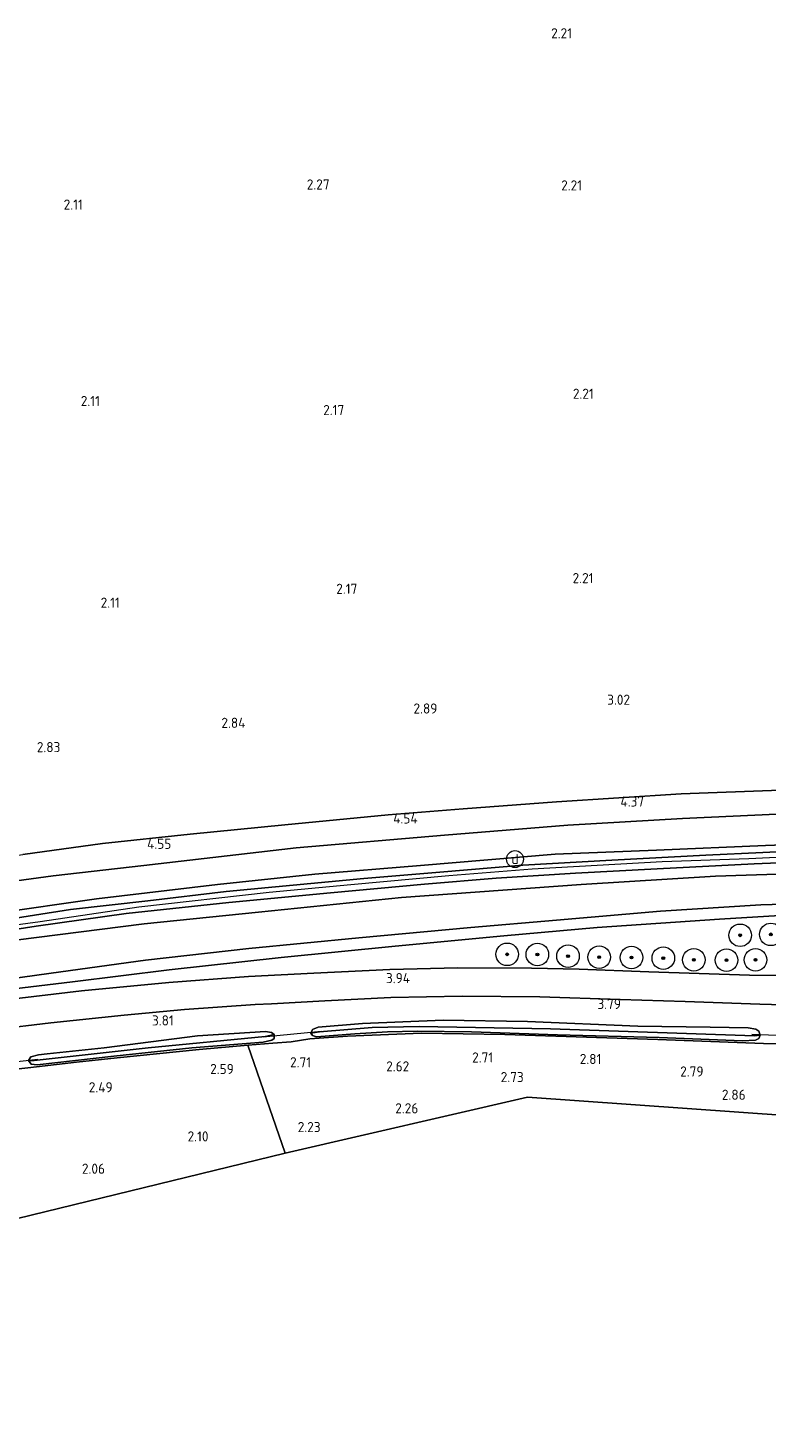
# Model space of a CAD drawing. Extents: x 141961 to 144947, y 416202 to 417778.
# Tile 61 of 122: x 143248 to 143379, y 416774 to 417022. Entities that reach past the tile are written whole.
import ezdxf
from ezdxf.enums import TextEntityAlignment as Align
from ezdxf.lldxf.tags import DXFTag

# ---------------------------------------------------------------- set-up
doc = ezdxf.new("R2010")
doc.units = 0
for name, color, linetype, lineweight in [('B-ME-GR-BOOM-S', 90, 'Continuous', 25), ('B-ME-GR-BOUWLAND_AKKERBOUW-GV', 80, 'Continuous', 13), ('B-ME-GR-GRAS-GV', 60, 'Continuous', 13), ('B-ME-GW-TALUD_KRUIN-G', 90, 'Continuous', 18), ('B-ME-GW-TALUD_TEEN-G', 90, 'Continuous', 18), ('B-ME-IE-MEUBILAIR_DIJKPAAL-S', 7, 'Continuous', 25), ('B-ME-IE-TERREINAFSCHEIDING_KUNSTMATIG_HEKWERK-G', 20, 'IE-TERREINAFSCHEIDING-KUNSTMATIG', 18), ('B-ME-KG-GRENS_OPNAME-G', 210, 'KG-OPNAME', 18), ('B-ME-KW-KUNSTWERK_DUIKER-G', 170, 'Continuous', 18), ('B-ME-OG-HOOGTEPUNT-S', 7, 'Continuous', 25), ('B-ME-OG-WATER_GREPPEL-G', 160, 'Continuous', 18), ('B-ME-OG-WATER_SLOOT-G', 120, 'Continuous', 18), ('B-ME-VH-VERHARDING_ASFALT-GV', 252, 'Continuous', 18), ('B-ME-WH-WINTERBED-G', 150, 'WH-WINTERBED', 18)]:
    doc.layers.add(name, color=color, linetype=linetype, lineweight=lineweight)
doc.styles.add('NLCS-ISO', font='NLCS-ISO.ttf')
doc.styles.add('NLCS-ISO-ANNOTATIVE-T18', font='NLCS-ISO.ttf', dxfattribs={"height": 1.8})
doc.styles.get("Standard").update_dxf_attribs({"font": 'arial.ttf'})
doc.linetypes.add('IE-TERREINAFSCHEIDING-KUNSTMATIG', pattern='A,4,[82,NLCS.SHX,S=0.75,R=90,X=0,Y=0],4,-2', length=10)
tags = doc.linetypes.add('KG-OPNAME', pattern='A,5.5,-2,["O",Standard,S=1.8,R=0,X=-0.5,Y=-0.9],-2,5.5,-2,[5,NLCS.SHX,S=0.75,R=0,X=0,Y=0],-2', length=19).pattern_tags.tags
tags[6] = DXFTag(74, 10)
tags = doc.linetypes.add('WH-WINTERBED', pattern='A,6,-3.5,["WB",Standard,S=1.8,R=0,X=-1.5,Y=-0.9],-3.5,6,-3.5,6,-3.5,6,-3.5,6,-3.5', length=51).pattern_tags.tags
tags[6] = DXFTag(74, 10)

# ---------------------------------------------------------------- blocks, each defined once
blk = doc.blocks.new('SAL-HOOGTELABEL-SO')
at = {"color": 0, "linetype": 'ByBlock', "lineweight": -2, "style": 'NLCS-ISO-ANNOTATIVE-T18'}
blk.add_attdef('HOOGTE', text='', height=1.8, dxfattribs=at).set_placement((2.79, 0), align=Align.RIGHT)
blk = doc.blocks.new('SGR-BOOM_01-SO')
at = {"linetype": 'ByBlock', "lineweight": 18}
h = blk.add_hatch(color=0, dxfattribs=at)
h.dxf.hatch_style = 1
edge = h.paths.add_edge_path()
edge.add_arc((0, 0), 0.25, 0, 360)
at = {"color": 0, "linetype": 'ByBlock', "lineweight": 18}
for radius in [2, 0.25]:
    blk.add_circle((0, 0), radius, dxfattribs=at)
blk = doc.blocks.new('SIE-DIJKPAAL-SO')
at = {"color": 0, "linetype": 'ByBlock', "lineweight": 18}
blk.add_circle((0, 0), 1.5, dxfattribs=at)
at = {"color": 0, "linetype": 'ByBlock', "lineweight": 18, "style": 'NLCS-ISO'}
blk.add_text('d', height=1.8, dxfattribs=at).set_placement((0, 0), align=Align.MIDDLE_CENTER)

msp = doc.modelspace()

# ---------------------------------------------------------------- linework, layer by layer
at = {"layer": 'B-ME-GR-BOUWLAND_AKKERBOUW-GV'}
msp.add_polyline3d([(143381.71, 416886.69, 4.46), (143364.06, 416886.05, 4.52), (143341.95, 416884.62, 4.52), (143325.42, 416883.36, 4.49), (143312.11, 416882.3, 4.48), (143293.76, 416880.55, 4.44), (143276.94, 416878.91, 4.42), (143261.4, 416877.23, 4.34), (143247.28, 416875.31, 4.42)], dxfattribs=at)
at = {"layer": 'B-ME-GR-GRAS-GV'}
for points in [[(143247.28, 416875.31, 4.42), (143261.4, 416877.23, 4.34), (143276.94, 416878.91, 4.42), (143293.76, 416880.55, 4.44), (143312.11, 416882.3, 4.48), (143325.42, 416883.36, 4.49), (143341.95, 416884.62, 4.52), (143364.06, 416886.05, 4.52), (143381.71, 416886.69, 4.46)], [(143224.86, 416867.72, 4.63), (143252.64, 416871.49, 4.73), (143268.73, 416873.35, 4.67), (143295.77, 416876.49, 4.62), (143322.06, 416878.74, 4.64), (143343.99, 416880.49, 4.74), (143364.32, 416881.65, 4.64), (143386.1, 416882.68, 4.6), (143408.87, 416883.37, 4.53), (143427.28, 416883.88, 4.41), (143446.89, 416883.97, 4.72), (143463.38, 416884.03, 4.98), (143463.71, 416878.81, 6.41), (143428.8, 416878.54, 6.25), (143415.76, 416878.12, 6.28), (143398.49, 416877.57, 6.32), (143379.01, 416876.88, 6.31), (143359.71, 416876.05, 6.28), (143341.69, 416875.37, 6.28), (143317.84, 416873.31, 6.35), (143299.06, 416871.79, 6.28), (143281.79, 416869.95, 6.31), (143260.35, 416867.42, 6.54), (143242.12, 416864.84, 6.33)], [(143386.1, 416882.68, 4.6), (143364.32, 416881.65, 4.64), (143343.99, 416880.49, 4.74), (143322.06, 416878.74, 4.64), (143295.77, 416876.49, 4.62), (143268.73, 416873.35, 4.67), (143252.64, 416871.49, 4.73), (143224.86, 416867.72, 4.63)], [(143242.12, 416864.84, 6.33), (143260.35, 416867.42, 6.54), (143281.79, 416869.95, 6.31), (143299.06, 416871.79, 6.28), (143317.84, 416873.31, 6.35), (143341.69, 416875.37, 6.28), (143359.71, 416876.05, 6.28), (143379.01, 416876.88, 6.31), (143398.49, 416877.57, 6.32)], [(143388.65, 416876.11, 6.54), (143368.42, 416875.18, 6.54), (143351.78, 416874.3, 6.55), (143335.98, 416873.42, 6.43), (143321.23, 416872.17, 6.47), (143307.8, 416871.01, 6.47), (143292.12, 416869.54, 6.42), (143283.34, 416868.69, 6.41), (143269.48, 416867.09, 6.37), (143255.72, 416865.51, 6.5), (143241.78, 416863.32, 6.49)], [(143229.98, 416859.51, 6.53), (143249.62, 416862.56, 6.53), (143265.63, 416864.83, 6.49), (143283.81, 416866.78, 6.55), (143301.83, 416868.48, 6.54), (143318.56, 416870.03, 6.49), (143331.23, 416871.07, 6.72), (143345.3, 416871.99, 6.53), (143359.83, 416872.73, 6.47), (143377.01, 416873.6, 6.54), (143392.86, 416874.26, 6.55)], [(143390.14, 416872.11, 6.39), (143370.14, 416871.44, 6.54), (143346.33, 416869.99, 6.52), (143314.48, 416867.63, 6.51), (143289.08, 416865.03, 6.51), (143268.81, 416862.98, 6.46), (143246, 416860.1, 6.5)], [(143246, 416860.1, 6.5), (143268.81, 416862.98, 6.46), (143289.08, 416865.03, 6.51), (143314.48, 416867.63, 6.51), (143346.33, 416869.99, 6.52), (143370.14, 416871.44, 6.54), (143390.14, 416872.11, 6.39)], [(143227.31, 416850.71, 4.28), (143252.3, 416854.2, 4.26), (143269.03, 416856.56, 4.23), (143287.37, 416858.63, 4.24), (143306.9, 416860.49, 4.23), (143326.77, 416862.35, 4.31), (143341.94, 416863.63, 4.39), (143360.38, 416865.2, 4.42), (143378.23, 416866.38, 4.46), (143398.38, 416866.95, 4.61)], [(143398.38, 416866.95, 4.61), (143378.23, 416866.38, 4.46), (143360.38, 416865.2, 4.42), (143341.94, 416863.63, 4.39), (143326.77, 416862.35, 4.31), (143306.9, 416860.49, 4.23), (143287.37, 416858.63, 4.24), (143269.03, 416856.56, 4.23), (143252.3, 416854.2, 4.26), (143227.31, 416850.71, 4.28)], [(143381.58, 416864.46, 4.36), (143370.85, 416863.82, 4.4), (143349.16, 416862.32, 4.4), (143332.62, 416860.83, 4.3), (143313.34, 416859, 4.28), (143293.12, 416856.99, 3.96), (143273.24, 416854.81, 4.05), (143256.07, 416852.67, 4.07), (143236.82, 416850.37, 4.13)], [(143236.82, 416850.37, 4.13), (143256.07, 416852.67, 4.07), (143273.24, 416854.81, 4.05), (143293.12, 416856.99, 3.96), (143313.34, 416859, 4.28), (143332.62, 416860.83, 4.3), (143349.16, 416862.32, 4.4), (143370.85, 416863.82, 4.4), (143381.58, 416864.46, 4.36)], [(143394.54, 416853.7, 3.92), (143376.22, 416853.85, 3.98), (143358.36, 416854.45, 3.88), (143345.99, 416854.94, 3.95), (143337.51, 416855.13, 3.94), (143324.46, 416855.18, 3.96), (143312.39, 416854.9, 3.96), (143298.93, 416854.23, 3.96), (143287.34, 416853.66, 3.95), (143273.16, 416852.59, 3.86), (143257.68, 416851.11, 3.85), (143244.29, 416849.47, 3.88)], [(143242.33, 416844.23, 3.85), (143252.27, 416845.43, 3.85), (143265.25, 416846.79, 3.84), (143275.95, 416847.77, 3.84), (143288.48, 416848.66, 3.84), (143291.42, 416848.81, 3.84), (143300.86, 416849.29, 3.84), (143312.59, 416849.93, 3.74), (143325.22, 416850.17, 3.69), (143338.99, 416850, 3.86), (143353.23, 416849.56, 3.73), (143364.78, 416849.22, 3.92), (143378, 416848.74, 3.97), (143386.39, 416848.47, 3.92)], [(143385.63, 416841.61, 3.52), (143378.7, 416841.75, 3.45), (143359.91, 416842.45, 3.44), (143332.79, 416843.32, 3.39), (143318.02, 416843.59, 3.37), (143304.86, 416843.04, 3.37), (143298.2, 416842.57, 3.12), (143294.91, 416842.06, 3.08), (143291.65, 416841.81, 3.15), (143287.18, 416841.47, 3), (143278.57, 416840.68, 2.99), (143264.03, 416839.21, 2.91), (143256.81, 416838.42, 3.11), (143249.68, 416837.62, 3.29), (143242.4, 416836.79, 3.34)]]:
    msp.add_polyline3d(points, dxfattribs=at)
for points in [[(143356.4, 416844.8, 3.79), (143369.24, 416844.67, 3.6), (143375.97, 416844.51, 3.61), (143377.33, 416844.28, 3.48), (143377.82, 416843.92, 3.47), (143378.07, 416843.22, 3.42), (143377.1, 416843.09, 3.04), (143340.86, 416844.33, 3.06), (143317.58, 416844.77, 3.01), (143309.24, 416844.59, 2.87), (143299.93, 416843.82, 2.95), (143298.35, 416843.6, 3.3), (143298.68, 416844.22, 3.34), (143299.67, 416844.63, 3.48), (143307.52, 416845.32, 3.51), (143321.87, 416845.9, 3.57), (143336.79, 416845.65, 3.57)], [(143298.68, 416844.22, 3.34), (143298.35, 416843.6, 3.3), (143298.69, 416843.14, 3.26), (143299.39, 416842.91, 3.24), (143306.18, 416843.48, 3.25), (143312, 416843.82, 3.26), (143317.26, 416843.91, 3.25), (143326.85, 416843.79, 3.24), (143342.12, 416843.28, 3.27), (143360.19, 416842.79, 3.29), (143374.97, 416842.24, 3.38), (143377.24, 416842.34, 3.41), (143377.84, 416842.63, 3.42), (143378.07, 416843.22, 3.42), (143377.82, 416843.92, 3.47), (143377.33, 416844.28, 3.48), (143375.97, 416844.51, 3.61), (143369.24, 416844.67, 3.6), (143356.4, 416844.8, 3.79), (143336.79, 416845.65, 3.57), (143321.87, 416845.9, 3.57), (143307.52, 416845.32, 3.51), (143299.67, 416844.63, 3.48)], [(143340.86, 416844.33, 3.06), (143377.1, 416843.09, 3.04), (143378.07, 416843.22, 3.42), (143377.84, 416842.63, 3.42), (143377.24, 416842.34, 3.41), (143374.97, 416842.24, 3.38), (143360.19, 416842.79, 3.29), (143342.12, 416843.28, 3.27), (143326.85, 416843.79, 3.24), (143317.26, 416843.91, 3.25), (143312, 416843.82, 3.26), (143306.18, 416843.48, 3.25), (143299.39, 416842.91, 3.24), (143298.69, 416843.14, 3.26), (143298.35, 416843.6, 3.3), (143299.93, 416843.82, 2.95), (143309.24, 416844.59, 2.87), (143317.58, 416844.77, 3.01)], [(143249.26, 416838.74, 3.01), (143248.31, 416838.72, 3.28), (143248.72, 416839.37, 3.31), (143250.07, 416839.74, 3.38), (143251.6, 416839.94, 3.54), (143261.68, 416840.98, 3.54), (143278.25, 416843.08, 3.55), (143290.33, 416843.9, 3.47), (143291.4, 416843.67, 3.35), (143291.85, 416843.34, 3.27), (143290.25, 416842.97, 2.92), (143269.52, 416841, 2.9)], [(143291.4, 416843.67, 3.35), (143290.33, 416843.9, 3.47), (143278.25, 416843.08, 3.55), (143261.68, 416840.98, 3.54), (143251.6, 416839.94, 3.54), (143250.07, 416839.74, 3.38), (143248.72, 416839.37, 3.31), (143248.31, 416838.72, 3.28), (143248.76, 416838.07, 3.28), (143249.81, 416837.96, 3.14), (143263.42, 416839.49, 3.16), (143277.24, 416840.95, 3.1), (143289.89, 416841.99, 3.11), (143291.48, 416842.33, 3.22), (143291.89, 416842.66, 3.19), (143291.85, 416843.34, 3.27)], [(143263.42, 416839.49, 3.16), (143249.81, 416837.96, 3.14), (143248.76, 416838.07, 3.28), (143248.31, 416838.72, 3.28), (143249.26, 416838.74, 3.01), (143269.52, 416841, 2.9), (143290.25, 416842.97, 2.92), (143291.85, 416843.34, 3.27), (143291.89, 416842.66, 3.19), (143291.48, 416842.33, 3.22), (143289.89, 416841.99, 3.11), (143277.24, 416840.95, 3.1)], [(143406.04, 416841.47, 3.44), (143428.38, 416841.43, 3.5), (143446.48, 416841.66, 3.43), (143464.74, 416841.69, 3.45), (143466.76, 416841.77, 3.45), (143468.43, 416822.85, 2.29), (143336.81, 416832.21, 2.47), (143293.83, 416822.28, 2.22), (143287.18, 416841.47, 3), (143291.65, 416841.81, 3.15), (143294.91, 416842.06, 3.08), (143298.2, 416842.57, 3.12), (143304.86, 416843.04, 3.37), (143318.02, 416843.59, 3.37), (143332.79, 416843.32, 3.39), (143359.91, 416842.45, 3.44), (143378.7, 416841.75, 3.45), (143385.63, 416841.61, 3.52)], [(143133.62, 416783.17, 1.97), (143093.33, 416773.52, 2.29), (143091.98, 416796.58, 2.56), (143091.28, 416808.38, 3.28), (143100.6, 416810.61, 3.32), (143118.96, 416814.94, 3.22), (143119.82, 416815.06, 3.24), (143122.95, 416815.59, 3.27), (143127.18, 416816.55, 3.27), (143128.13, 416816.78, 3.26), (143141.77, 416819.72, 3.06), (143163.42, 416824.1, 3.09), (143184.92, 416828.26, 3.04), (143199.49, 416830.79, 3.08), (143220.81, 416833.99, 3.12), (143235.31, 416835.96, 3.21), (143238.58, 416836.3, 3.15), (143242.4, 416836.79, 3.34), (143249.68, 416837.62, 3.29), (143256.81, 416838.42, 3.11), (143264.03, 416839.21, 2.91), (143278.57, 416840.68, 2.99), (143287.18, 416841.47, 3), (143293.83, 416822.28, 2.22)]]:
    msp.add_polyline3d(points, close=True, dxfattribs=at)
at = {"layer": 'B-ME-GW-TALUD_KRUIN-G'}
for points in [[(143089.48, 416836, 6.43), (143106.3, 416839.56, 6.36), (143119.95, 416842.72, 6.42), (143135.71, 416846.43, 6.42), (143150.46, 416849.58, 6.41), (143166.93, 416852.54, 6.43), (143186.78, 416856.06, 6.44), (143204.48, 416859.12, 6.42), (143225.07, 416862.33, 6.36), (143242.12, 416864.84, 6.33), (143260.35, 416867.42, 6.54), (143281.79, 416869.95, 6.31), (143299.06, 416871.79, 6.28), (143317.84, 416873.31, 6.35), (143341.69, 416875.37, 6.28), (143359.71, 416876.05, 6.28), (143379.01, 416876.88, 6.31), (143398.49, 416877.57, 6.32), (143415.76, 416878.12, 6.28), (143428.8, 416878.54, 6.25), (143463.71, 416878.81, 6.41)], [(143464.04, 416873.87, 6.5), (143440.87, 416873.58, 6.5), (143418.39, 416873.2, 6.55), (143390.14, 416872.11, 6.39), (143370.14, 416871.44, 6.54), (143346.33, 416869.99, 6.52), (143314.48, 416867.63, 6.51), (143289.08, 416865.03, 6.51), (143268.81, 416862.98, 6.46), (143246, 416860.1, 6.5), (143228.93, 416857.65, 6.49), (143210.93, 416855.09, 6.5), (143196.93, 416852.8, 6.41), (143183.45, 416850.35, 6.55), (143156.16, 416845.27, 6.48), (143133.65, 416840.29, 6.47), (143108.16, 416834.75, 6.41), (143089.77, 416830.58, 6.51)]]:
    msp.add_polyline3d(points, dxfattribs=at)
at = {"layer": 'B-ME-GW-TALUD_TEEN-G'}
for points in [[(143463.38, 416884.03, 4.98), (143446.89, 416883.97, 4.72), (143427.28, 416883.88, 4.41), (143408.87, 416883.37, 4.53), (143386.1, 416882.68, 4.6), (143364.32, 416881.65, 4.64), (143343.99, 416880.49, 4.74), (143322.06, 416878.74, 4.64), (143295.77, 416876.49, 4.62), (143268.73, 416873.35, 4.67), (143252.64, 416871.49, 4.73), (143224.86, 416867.72, 4.63), (143204.44, 416864.53, 4.68), (143182.74, 416860.96, 4.68), (143160.94, 416856.61, 4.7), (143129.4, 416850.46, 4.7), (143104.93, 416845.07, 4.6), (143089.14, 416841.9, 4.41)], [(143090.05, 416823.5, 4.16), (143102.52, 416826.55, 4.21), (143117.91, 416830.16, 4.21), (143134.23, 416833.84, 4.24), (143156.33, 416838.45, 4.24), (143173.28, 416841.6, 4.25), (143190.59, 416845.24, 4.27), (143209.89, 416848.23, 4.28), (143227.31, 416850.71, 4.28), (143252.3, 416854.2, 4.26), (143269.03, 416856.56, 4.23), (143287.37, 416858.63, 4.24), (143306.9, 416860.49, 4.23), (143326.77, 416862.35, 4.31), (143341.94, 416863.63, 4.39), (143360.38, 416865.2, 4.42), (143378.23, 416866.38, 4.46), (143398.38, 416866.95, 4.61), (143411.29, 416867.05, 4.55), (143426.32, 416867.52, 4.56), (143440.68, 416869.2, 4.96), (143453.16, 416870.28, 5.4), (143464.37, 416870.91, 5.64)]]:
    msp.add_polyline3d(points, dxfattribs=at)
at = {"layer": 'B-ME-IE-TERREINAFSCHEIDING_KUNSTMATIG_HEKWERK-G'}
for points in [[(143088.75, 416846.59, 4.27), (143106.53, 416850.4, 4.32), (143130.84, 416855.39, 4.39), (143144.87, 416858.41, 4.37), (143161.23, 416861.48, 4.38), (143181.13, 416864.96, 4.38), (143193.49, 416867.2, 4.36), (143205.59, 416869.11, 4.37), (143220.83, 416871.54, 4.42), (143234.63, 416873.49, 4.42), (143247.28, 416875.31, 4.42), (143261.4, 416877.23, 4.34), (143276.94, 416878.91, 4.42), (143293.76, 416880.55, 4.44), (143312.11, 416882.3, 4.48), (143325.42, 416883.36, 4.49), (143341.95, 416884.62, 4.52), (143364.06, 416886.05, 4.52), (143381.71, 416886.69, 4.46), (143397.13, 416887.37, 4.44), (143414.24, 416887.92, 4.43), (143431.66, 416888.35, 4.39), (143442.64, 416888.62, 4.45), (143449.64, 416888.3, 4.4)], [(143090.23, 416822.12, 4.02), (143110.84, 416826.85, 4.11), (143129.65, 416830.96, 4.13), (143156.01, 416836.51, 4.13), (143174.61, 416840.32, 4.1), (143192.11, 416843.31, 4.08), (143212.36, 416846.96, 4.07), (143236.82, 416850.37, 4.13), (143256.07, 416852.67, 4.07), (143273.24, 416854.81, 4.05), (143293.12, 416856.99, 3.96), (143313.34, 416859, 4.28), (143332.62, 416860.83, 4.3), (143349.16, 416862.32, 4.4), (143370.85, 416863.82, 4.4), (143381.58, 416864.46, 4.36), (143398.74, 416864.89, 4.35), (143417.24, 416865, 4.32), (143437.43, 416865, 4.92), (143464.76, 416864.9, 5.54)], [(143464.74, 416841.69, 3.45), (143446.48, 416841.66, 3.43), (143428.38, 416841.43, 3.5), (143406.04, 416841.47, 3.44), (143385.63, 416841.61, 3.52), (143378.7, 416841.75, 3.45), (143359.91, 416842.45, 3.44), (143332.79, 416843.32, 3.39), (143318.02, 416843.59, 3.37), (143304.86, 416843.04, 3.37), (143298.2, 416842.57, 3.12)], [(143291.65, 416841.81, 3.15), (143287.18, 416841.47, 3), (143278.57, 416840.68, 2.99), (143264.03, 416839.21, 2.91), (143256.81, 416838.42, 3.11), (143249.68, 416837.62, 3.29)], [(143287.18, 416841.47, 3), (143293.83, 416822.28, 2.22)], [(143249.68, 416837.62, 3.29), (143242.4, 416836.79, 3.34)]]:
    msp.add_polyline3d(points, dxfattribs=at)
at = {"layer": 'B-ME-KG-GRENS_OPNAME-G'}
msp.add_polyline3d([(143093.33, 416773.52, 2.29), (143133.62, 416783.17, 1.97), (143293.83, 416822.28, 2.22), (143336.81, 416832.21, 2.47), (143468.43, 416822.85, 2.29)], dxfattribs=at)
at = {"layer": 'B-ME-KW-KUNSTWERK_DUIKER-G'}
for points in [[(143289.89, 416842.95, 2.93), (143300.19, 416843.93, 2.93)], [(143376.63, 416843.4, 3.02), (143386.97, 416843.01, 3.02)], [(143230.06, 416836.71, 3.03), (143249.92, 416838.98, 3.01)]]:
    msp.add_polyline3d(points, dxfattribs=at)
at = {"layer": 'B-ME-OG-WATER_GREPPEL-G'}
for points in [[(143377.1, 416843.09, 3.04), (143340.86, 416844.33, 3.06), (143317.58, 416844.77, 3.01), (143309.24, 416844.59, 2.87), (143299.93, 416843.82, 2.95)], [(143290.25, 416842.97, 2.92), (143269.52, 416841, 2.9), (143249.26, 416838.74, 3.01)]]:
    msp.add_polyline3d(points, dxfattribs=at)
at = {"layer": 'B-ME-OG-WATER_SLOOT-G'}
for points in [[(143298.35, 416843.6, 3.3), (143298.68, 416844.22, 3.34), (143299.67, 416844.63, 3.48)], [(143299.67, 416844.63, 3.48), (143307.52, 416845.32, 3.51), (143321.87, 416845.9, 3.57), (143336.79, 416845.65, 3.57), (143356.4, 416844.8, 3.79), (143369.24, 416844.67, 3.6), (143375.97, 416844.51, 3.61)], [(143291.85, 416843.34, 3.27), (143291.4, 416843.67, 3.35), (143290.33, 416843.9, 3.47), (143278.25, 416843.08, 3.55), (143261.68, 416840.98, 3.54), (143251.6, 416839.94, 3.54), (143250.07, 416839.74, 3.38), (143248.72, 416839.37, 3.31), (143248.31, 416838.72, 3.28)], [(143291.89, 416842.66, 3.19), (143291.48, 416842.33, 3.22), (143289.89, 416841.99, 3.11), (143277.24, 416840.95, 3.1), (143263.42, 416839.49, 3.16), (143249.81, 416837.96, 3.14)], [(143291.85, 416843.34, 3.27), (143291.89, 416842.66, 3.19)], [(143298.35, 416843.6, 3.3), (143298.69, 416843.14, 3.26), (143299.39, 416842.91, 3.24), (143306.18, 416843.48, 3.25), (143312, 416843.82, 3.26), (143317.26, 416843.91, 3.25), (143326.85, 416843.79, 3.24), (143342.12, 416843.28, 3.27), (143360.19, 416842.79, 3.29), (143374.97, 416842.24, 3.38), (143377.24, 416842.34, 3.41), (143377.84, 416842.63, 3.42), (143378.07, 416843.22, 3.42)], [(143375.97, 416844.51, 3.61), (143377.33, 416844.28, 3.48), (143377.82, 416843.92, 3.47), (143378.07, 416843.22, 3.42)], [(143249.81, 416837.96, 3.14), (143248.76, 416838.07, 3.28), (143248.31, 416838.72, 3.28)]]:
    msp.add_polyline3d(points, dxfattribs=at)
at = {"layer": 'B-ME-VH-VERHARDING_ASFALT-GV'}
for points in [[(143241.78, 416863.32, 6.49), (143255.72, 416865.51, 6.5), (143269.48, 416867.09, 6.37), (143283.34, 416868.69, 6.41), (143292.12, 416869.54, 6.42), (143307.8, 416871.01, 6.47), (143321.23, 416872.17, 6.47), (143335.98, 416873.42, 6.43), (143351.78, 416874.3, 6.55), (143368.42, 416875.18, 6.54), (143388.65, 416876.11, 6.54)], [(143392.86, 416874.26, 6.55), (143377.01, 416873.6, 6.54), (143359.83, 416872.73, 6.47), (143345.3, 416871.99, 6.53), (143331.23, 416871.07, 6.72), (143318.56, 416870.03, 6.49), (143301.83, 416868.48, 6.54), (143283.81, 416866.78, 6.55), (143265.63, 416864.83, 6.49), (143249.62, 416862.56, 6.53), (143229.98, 416859.51, 6.53)], [(143244.29, 416849.47, 3.88), (143257.68, 416851.11, 3.85), (143273.16, 416852.59, 3.86), (143287.34, 416853.66, 3.95), (143298.93, 416854.23, 3.96), (143312.39, 416854.9, 3.96), (143324.46, 416855.18, 3.96), (143337.51, 416855.13, 3.94), (143345.99, 416854.94, 3.95), (143358.36, 416854.45, 3.88), (143376.22, 416853.85, 3.98), (143394.54, 416853.7, 3.92)], [(143386.39, 416848.47, 3.92), (143378, 416848.74, 3.97), (143364.78, 416849.22, 3.92), (143353.23, 416849.56, 3.73), (143338.99, 416850, 3.86), (143325.22, 416850.17, 3.69), (143312.59, 416849.93, 3.74), (143300.86, 416849.29, 3.84), (143291.42, 416848.81, 3.84), (143288.48, 416848.66, 3.84), (143275.95, 416847.77, 3.84), (143265.25, 416846.79, 3.84), (143252.27, 416845.43, 3.85), (143242.33, 416844.23, 3.85)]]:
    msp.add_polyline3d(points, dxfattribs=at)
at = {"layer": 'B-ME-WH-WINTERBED-G'}
msp.add_polyline3d([(143463.77, 416876.47, 6.55), (143444.24, 416876.52, 6.55), (143425.5, 416876.27, 6.55), (143411.38, 416876.02, 6.6), (143393.08, 416875.34, 6.56), (143376.1, 416874.53, 6.58), (143360.72, 416874.01, 6.58), (143337.61, 416872.68, 6.54), (143322.84, 416871.52, 6.59), (143305.46, 416869.9, 6.68), (143290.95, 416868.55, 6.66), (143267.87, 416865.94, 6.54), (143250.35, 416863.36, 6.54), (143228.39, 416860.4, 6.6), (143204.55, 416856.71, 6.7), (143185.92, 416853.81, 6.64), (143168.31, 416850.71, 6.67), (143154.24, 416847.77, 6.72), (143126.93, 416842.13, 6.66), (143112.81, 416839.06, 6.66), (143089.76, 416833.63, 6.62)], dxfattribs=at)

# ---------------------------------------------------------------- block references
at = {"layer": 'B-ME-GR-BOOM-S'}
for p in [(143374.54, 416860.95, 4.19), (143379.99, 416861.11, 4.15), (143333.21, 416857.57, 3.98), (143338.56, 416857.53, 3.94), (143344, 416857.23, 3.96), (143349.52, 416857.08, 4.01), (143355.26, 416857.01, 3.97), (143360.9, 416856.89, 3.93), (143366.31, 416856.6, 3.99), (143372.12, 416856.55, 4.05), (143377.26, 416856.59, 4.04)]:
    msp.add_blockref('SGR-BOOM_01-SO', p, dxfattribs=at)
at = {"layer": 'B-ME-IE-MEUBILAIR_DIJKPAAL-S'}
msp.add_blockref('SIE-DIJKPAAL-SO', (143334.59, 416874.47, 6.41), dxfattribs=at)
at = {"layer": 'B-ME-OG-HOOGTEPUNT-S'}
for p, values in [((143341.92, 417020.11, 2.21), {'HOOGTE': '2.21'}), ((143298.91, 416993.28, 2.27), {'HOOGTE': '2.27'}), ((143343.7, 416993.11, 2.21), {'HOOGTE': '2.21'}), ((143255.13, 416989.71, 2.11), {'HOOGTE': '2.11'}), ((143258.16, 416954.85, 2.11), {'HOOGTE': '2.11'}), ((143345.78, 416956.14, 2.21), {'HOOGTE': '2.21'}), ((143301.51, 416953.25, 2.17), {'HOOGTE': '2.17'}), ((143345.73, 416923.43, 2.21), {'HOOGTE': '2.21'}), ((143303.83, 416921.53, 2.17), {'HOOGTE': '2.17'}), ((143261.69, 416919.07, 2.11), {'HOOGTE': '2.11'}), ((143318.03, 416900.29, 2.89), {'HOOGTE': '2.89'}), ((143352.21, 416901.85, 3.02), {'HOOGTE': '3.02'}), ((143283.98, 416897.75, 2.84), {'HOOGTE': '2.84'}), ((143251.15, 416893.44, 2.83), {'HOOGTE': '2.83'}), ((143354.71, 416883.79, 4.37), {'HOOGTE': '4.37'}), ((143314.53, 416880.78, 4.54), {'HOOGTE': '4.54'}), ((143270.83, 416876.28, 4.55), {'HOOGTE': '4.55'}), ((143313.18, 416852.45, 3.94), {'HOOGTE': '3.94'}), ((143350.6, 416847.87, 3.79), {'HOOGTE': '3.79'}), ((143271.27, 416844.94, 3.81), {'HOOGTE': '3.81'}), ((143327.93, 416838.37, 2.71), {'HOOGTE': '2.71'}), ((143347.12, 416838.1, 2.81), {'HOOGTE': '2.81'}), ((143281.91, 416836.33, 2.59), {'HOOGTE': '2.59'}), ((143295.63, 416837.52, 2.71), {'HOOGTE': '2.71'}), ((143313.04, 416836.79, 2.62), {'HOOGTE': '2.62'}), ((143365.25, 416835.88, 2.79), {'HOOGTE': '2.79'}), ((143260.42, 416833.08, 2.49), {'HOOGTE': '2.49'}), ((143333.35, 416834.89, 2.73), {'HOOGTE': '2.73'}), ((143372.72, 416831.75, 2.86), {'HOOGTE': '2.86'}), ((143314.65, 416829.35, 2.25), {'HOOGTE': '2.26'}), ((143297.31, 416826.02, 2.23), {'HOOGTE': '2.23'}), ((143277.43, 416824.36, 2.1), {'HOOGTE': '2.10'}), ((143259.07, 416818.63, 2.06), {'HOOGTE': '2.06'})]:
    msp.add_blockref('SAL-HOOGTELABEL-SO', p, dxfattribs=at).add_auto_attribs(values)

doc.saveas('drawing.dxf')
